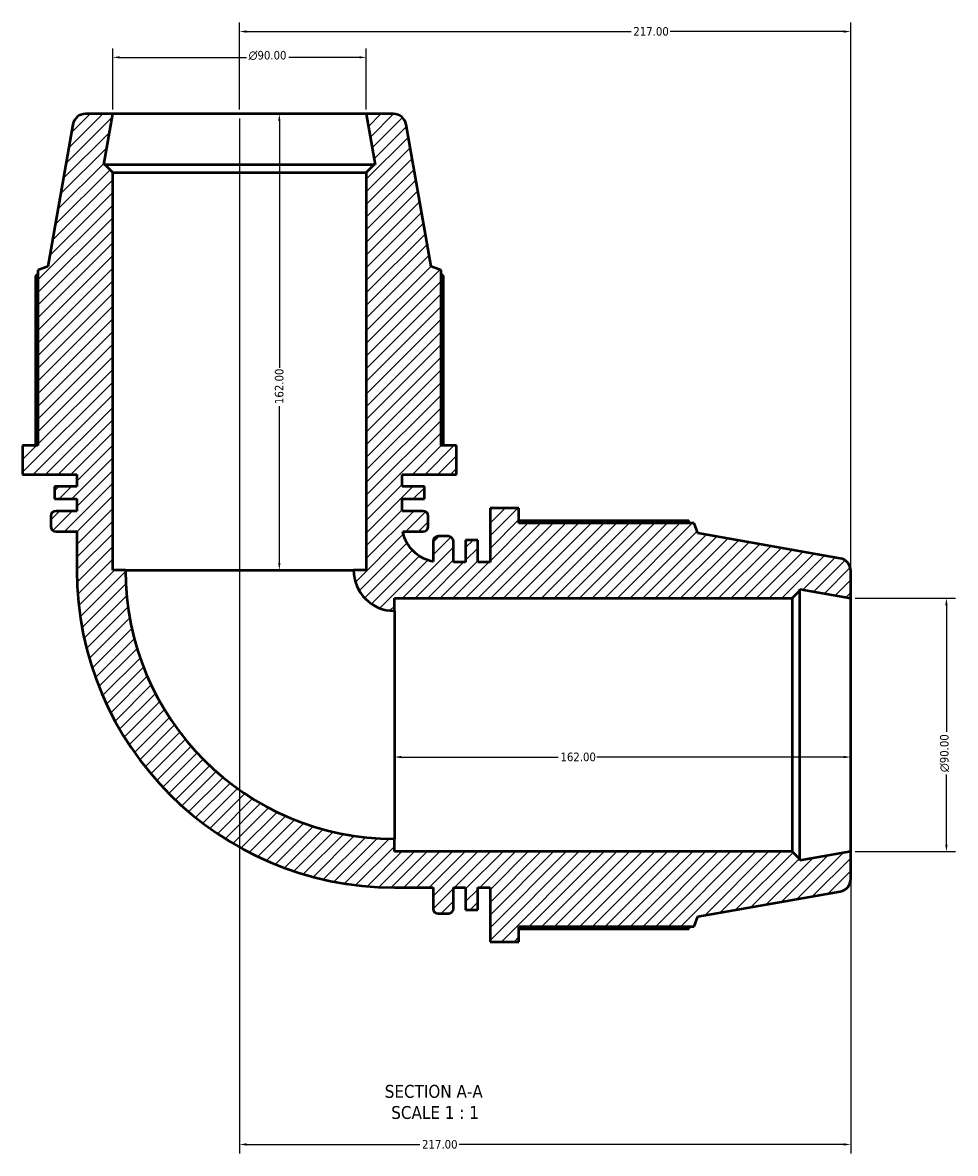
# Model space of a CAD drawing. Header units: millimetres. Extents: x -6 to 1155, y -558 to 1057.
# Tile 2 of 7: x 348 to 679, y -558 to -157. Entities that reach past the tile are written whole.
import ezdxf

# ---------------------------------------------------------------- set-up
doc = ezdxf.new("R2010")
doc.units = ezdxf.units.MM
for name, color, linetype, lineweight in [('Dimension (ANSI)', 7, 'Continuous', 25), ('Hatch (ANSI)', 7, 'Continuous', 18), ('Symbol (ANSI)', 7, 'Continuous', 25), ('Visible (ANSI)', 7, 'Continuous', 50)]:
    doc.layers.add(name, color=color, linetype=linetype, lineweight=lineweight)
doc.styles.add('Label Text (ANSI)', font='tahoma.ttf')
doc.styles.add('Note Text (ANSI)', font='tahoma.ttf')
doc.dimstyles.new('Default - mm (ANSI)', dxfattribs={"dimtxt": 3.048, "dimasz": 2.5, "dimexe": 3.175, "dimexo": 1.6002, "dimgap": 0.8, "dimtad": 0, "dimtoh": 1, "dimrnd": 1e-08, "dimzin": 4, "dimdsep": 46, "dimtxsty": 'Note Text (ANSI)', "dimcen": 0.09, "dimdle": 10, "dimclrd": 256, "dimclre": 256, "dimclrt": 256, "dimadec": 1, "dimazin": 1, "dimtfac": 1, "dimtofl": 0, "dimtmove": 0, "dimatfit": 3, "dimfxl": 1, "dimtolj": 1, "dimtzin": 4, "dimlwd": -1, "dimlwe": -1, "dimarcsym": 0})

# ---------------------------------------------------------------- blocks, each defined once
blk = doc.blocks.new('*D7')
at = {"layer": 'Defpoints', "color": 0, "transparency": 16777216}
for p in [(642.28, -361.03), (642.28, -451.03), (676.28, -451.03)]:
    blk.add_point(p, dxfattribs=at)
at = {"layer": 'Dimension (ANSI)', "transparency": 16777216}
for p, q in [((643.88, -361.03), (679.46, -361.03)), ((676.28, -363.53), (676.28, -408.45)), ((676.28, -448.53), (676.28, -423.6)), ((643.88, -451.03), (679.46, -451.03))]:
    blk.add_line(p, q, dxfattribs=at)
for points in [[(675.86, -363.53), (676.7, -363.53), (676.28, -361.03)], [(675.86, -448.53), (676.7, -448.53), (676.28, -451.03)]]:
    blk.add_solid(points, dxfattribs=at)
at = {"layer": 'Dimension (ANSI)', "transparency": 16777216, "insert": (673.99, -422.8), "char_height": 3.048, "attachment_point": 1, "rotation": 90, "style": 'Note Text (ANSI)'}
blk.add_mtext('\\A1;\\fAIGDT|b0|i0;\\H3.0480;\\ln\\fTahoma|b0|i0;\\H3.0480;90.00', dxfattribs=at)
blk = doc.blocks.new('*D8')
at = {"layer": 'Defpoints', "color": 0, "transparency": 16777216}
for p in [(425.28, -189.03), (642.28, -451.03), (425.28, -555.03)]:
    blk.add_point(p, dxfattribs=at)
at = {"layer": 'Dimension (ANSI)', "transparency": 16777216}
for p, q in [((425.28, -190.63), (425.28, -558.2)), ((642.28, -452.63), (642.28, -558.2)), ((427.78, -555.03), (489.32, -555.03)), ((639.78, -555.03), (503.24, -555.03))]:
    blk.add_line(p, q, dxfattribs=at)
for points in [[(427.78, -554.61), (427.78, -555.44), (425.28, -555.03)], [(639.78, -554.61), (639.78, -555.44), (642.28, -555.03)]]:
    blk.add_solid(points, dxfattribs=at)
at = {"layer": 'Dimension (ANSI)', "transparency": 16777216, "insert": (490.12, -553.44), "char_height": 3.048, "attachment_point": 1, "style": 'Note Text (ANSI)'}
blk.add_mtext('\\A1;217.00', dxfattribs=at)
blk = doc.blocks.new('*D9')
at = {"layer": 'Defpoints', "color": 0, "transparency": 16777216}
for p in [(480.28, -406.03), (642.28, -406.03), (480.28, -417.45)]:
    blk.add_point(p, dxfattribs=at)
at = {"layer": 'Dimension (ANSI)', "transparency": 16777216}
for p, q in [((482.78, -417.45), (538.44, -417.45)), ((639.78, -417.45), (552.12, -417.45))]:
    blk.add_line(p, q, dxfattribs=at)
for points in [[(482.78, -417.03), (482.78, -417.86), (480.28, -417.45)], [(639.78, -417.03), (639.78, -417.86), (642.28, -417.45)]]:
    blk.add_solid(points, dxfattribs=at)
at = {"layer": 'Dimension (ANSI)', "transparency": 16777216, "insert": (539.24, -415.86), "char_height": 3.048, "attachment_point": 1, "style": 'Note Text (ANSI)'}
blk.add_mtext('\\A1;162.00', dxfattribs=at)
blk = doc.blocks.new('*D10')
at = {"layer": 'Defpoints', "color": 0, "transparency": 16777216}
for p in [(425.28, -189.03), (425.28, -351.03), (439.43, -351.03)]:
    blk.add_point(p, dxfattribs=at)
at = {"layer": 'Dimension (ANSI)', "transparency": 16777216}
for p, q in [((439.43, -191.53), (439.43, -279.19)), ((439.43, -348.53), (439.43, -292.87))]:
    blk.add_line(p, q, dxfattribs=at)
for points in [[(439.01, -191.53), (439.84, -191.53), (439.43, -189.03)], [(439.01, -348.53), (439.84, -348.53), (439.43, -351.03)]]:
    blk.add_solid(points, dxfattribs=at)
at = {"layer": 'Dimension (ANSI)', "transparency": 16777216, "insert": (437.84, -292.07), "char_height": 3.048, "attachment_point": 1, "rotation": 90, "style": 'Note Text (ANSI)'}
blk.add_mtext('\\A1;162.00', dxfattribs=at)
blk = doc.blocks.new('*D11')
at = {"layer": 'Defpoints', "color": 0, "transparency": 16777216}
for p in [(470.28, -168.94), (380.28, -189.03), (470.28, -189.03)]:
    blk.add_point(p, dxfattribs=at)
at = {"layer": 'Dimension (ANSI)', "transparency": 16777216}
for p, q in [((380.28, -187.43), (380.28, -165.77)), ((470.28, -187.43), (470.28, -165.77)), ((382.78, -168.94), (427.71, -168.94)), ((467.78, -168.94), (442.85, -168.94))]:
    blk.add_line(p, q, dxfattribs=at)
for points in [[(382.78, -168.53), (382.78, -169.36), (380.28, -168.94)], [(467.78, -168.53), (467.78, -169.36), (470.28, -168.94)]]:
    blk.add_solid(points, dxfattribs=at)
at = {"layer": 'Dimension (ANSI)', "transparency": 16777216, "insert": (428.51, -166.65), "char_height": 3.048, "attachment_point": 1, "style": 'Note Text (ANSI)'}
blk.add_mtext('\\A1;\\fAIGDT|b0|i0;\\H3.0480;\\ln\\fTahoma|b0|i0;\\H3.0480;90.00', dxfattribs=at)
blk = doc.blocks.new('*D12')
at = {"layer": 'Defpoints', "color": 0, "transparency": 16777216}
for p in [(642.28, -159.78), (425.28, -189.03), (642.28, -361.03)]:
    blk.add_point(p, dxfattribs=at)
at = {"layer": 'Dimension (ANSI)', "transparency": 16777216}
for p, q in [((425.28, -187.43), (425.28, -156.6)), ((642.28, -359.43), (642.28, -156.6)), ((427.78, -159.78), (564.32, -159.78)), ((639.78, -159.78), (578.24, -159.78))]:
    blk.add_line(p, q, dxfattribs=at)
for points in [[(427.78, -159.36), (427.78, -160.19), (425.28, -159.78)], [(639.78, -159.36), (639.78, -160.19), (642.28, -159.78)]]:
    blk.add_solid(points, dxfattribs=at)
at = {"layer": 'Dimension (ANSI)', "transparency": 16777216, "insert": (565.12, -158.19), "char_height": 3.048, "attachment_point": 1, "style": 'Note Text (ANSI)'}
blk.add_mtext('\\A1;217.00', dxfattribs=at)

msp = doc.modelspace()

# ---------------------------------------------------------------- hatches: boundary and pattern name
at = {"layer": 'Hatch (ANSI)'}
h = msp.add_hatch(dxfattribs=at)
h.set_pattern_fill('ANSI31', color=256, scale=25.4, style=0)
h.set_pattern_definition([(45, (0, 0), (-2.245064, 2.245064), [])])
edge = h.paths.add_edge_path()
edge.add_ellipse((637.781, -460.751), major_axis=(0.781, -4.432), ratio=1, start_angle=0, end_angle=80)
edge.add_line((642.281, -460.751), (642.281, -451.027))
edge.add_line((642.281, -451.027), (624.198, -454.216))
edge.add_line((624.198, -454.216), (624.198, -453.727))
edge.add_line((624.198, -453.727), (621.498, -451.027))
edge.add_line((621.498, -451.027), (480.281, -451.027))
edge.add_line((480.281, -451.027), (480.281, -446.527))
edge.add_ellipse((480.281, -351.027), major_axis=(0, -95.5), ratio=1, start_angle=270, end_angle=360, ccw=False)
edge.add_line((384.781, -351.027), (380.281, -351.027))
edge.add_line((380.281, -351.027), (380.281, -209.81))
edge.add_line((380.281, -209.81), (377.581, -207.11))
edge.add_line((377.581, -207.11), (377.093, -207.11))
edge.add_line((377.093, -207.11), (380.281, -189.027))
edge.add_line((380.281, -189.027), (370.557, -189.027))
edge.add_ellipse((370.557, -193.527), major_axis=(0, 4.5), ratio=1, start_angle=0, end_angle=80)
edge.add_line((366.126, -192.746), (357.215, -243.277))
edge.add_line((357.215, -243.277), (353.671, -244.567))
edge.add_line((353.671, -244.567), (353.671, -306.79))
edge.add_line((353.671, -306.79), (348.281, -306.79))
edge.add_line((348.281, -306.79), (348.281, -317.057))
edge.add_line((348.281, -317.057), (367.531, -317.057))
edge.add_line((367.531, -317.057), (367.531, -321.397))
edge.add_line((367.531, -321.397), (359.631, -321.397))
edge.add_line((359.631, -321.397), (359.631, -325.737))
edge.add_line((359.631, -325.737), (367.531, -325.737))
edge.add_line((367.531, -325.737), (367.531, -330.077))
edge.add_line((367.531, -330.077), (360.091, -330.077))
edge.add_ellipse((360.091, -331.877), major_axis=(0, 1.8), ratio=1, start_angle=0, end_angle=90)
edge.add_line((358.291, -331.877), (358.291, -335.51))
edge.add_ellipse((360.091, -335.51), major_axis=(-1.8, 0), ratio=1, start_angle=0, end_angle=90)
edge.add_line((360.091, -337.31), (367.531, -337.31))
edge.add_line((367.531, -337.31), (367.531, -351.027))
edge.add_ellipse((480.281, -351.027), major_axis=(-112.75, 0), ratio=1, start_angle=0, end_angle=90)
edge.add_line((480.281, -463.777), (493.998, -463.777))
edge.add_line((493.998, -463.777), (493.998, -471.217))
edge.add_ellipse((495.798, -471.217), major_axis=(-1.8, 0), ratio=1, start_angle=0, end_angle=90)
edge.add_line((495.798, -473.017), (499.431, -473.017))
edge.add_ellipse((499.431, -471.217), major_axis=(0, -1.8), ratio=1, start_angle=0, end_angle=90)
edge.add_line((501.231, -471.217), (501.231, -463.777))
edge.add_line((501.231, -463.777), (505.571, -463.777))
edge.add_line((505.571, -463.777), (505.571, -471.677))
edge.add_line((505.571, -471.677), (509.911, -471.677))
edge.add_line((509.911, -471.677), (509.911, -463.777))
edge.add_line((509.911, -463.777), (514.251, -463.777))
edge.add_line((514.251, -463.777), (514.251, -483.027))
edge.add_line((514.251, -483.027), (524.518, -483.027))
edge.add_line((524.518, -483.027), (524.518, -477.637))
edge.add_line((524.518, -477.637), (586.741, -477.637))
edge.add_line((586.741, -477.637), (588.031, -474.093))
edge.add_line((588.031, -474.093), (638.563, -465.183))
edge = h.paths.add_edge_path()
edge.add_ellipse((637.781, -351.303), major_axis=(4.5, 0), ratio=1, start_angle=0, end_angle=80)
edge.add_line((638.563, -346.871), (588.031, -337.961))
edge.add_line((588.031, -337.961), (586.741, -334.417))
edge.add_line((586.741, -334.417), (524.518, -334.417))
edge.add_line((524.518, -334.417), (524.518, -329.027))
edge.add_line((524.518, -329.027), (514.251, -329.027))
edge.add_line((514.251, -329.027), (514.251, -348.277))
edge.add_line((514.251, -348.277), (509.911, -348.277))
edge.add_line((509.911, -348.277), (509.911, -340.377))
edge.add_line((509.911, -340.377), (505.571, -340.377))
edge.add_line((505.571, -340.377), (505.571, -348.277))
edge.add_line((505.571, -348.277), (501.231, -348.277))
edge.add_line((501.231, -348.277), (501.231, -340.837))
edge.add_ellipse((499.431, -340.837), major_axis=(1.8, 0), ratio=1, start_angle=0, end_angle=90)
edge.add_line((499.431, -339.037), (495.798, -339.037))
edge.add_ellipse((495.798, -340.837), major_axis=(0, 1.8), ratio=1, start_angle=0, end_angle=90)
edge.add_line((493.998, -340.837), (493.998, -348.037))
edge.add_spline(control_points=[(493.998, -348.037), (493.943, -348.027), (493.887, -348.016), (492.944, -347.823), (492.077, -347.553), (489.625, -346.509), (488.158, -345.511), (485.688, -343.009), (484.709, -341.529), (483.698, -339.064), (483.44, -338.196), (483.271, -337.31)], knot_values=[-1.8709283, -1.8709283, -1.8709283, -1.8709283, -1.8540546, -1.8540546, -1.5821101, -1.5821101, -1.0547401, -1.0547401, -0.52737, -0.52737, -0.2556341, -0.2556341, -0.2556341, -0.2556341], degree=3, periodic=0)
edge.add_line((483.271, -337.31), (490.471, -337.31))
edge.add_ellipse((490.471, -335.51), major_axis=(0, -1.8), ratio=1, start_angle=0, end_angle=90)
edge.add_line((492.271, -335.51), (492.271, -331.877))
edge.add_ellipse((490.471, -331.877), major_axis=(1.8, 0), ratio=1, start_angle=0, end_angle=90)
edge.add_line((490.471, -330.077), (483.031, -330.077))
edge.add_line((483.031, -330.077), (483.031, -325.737))
edge.add_line((483.031, -325.737), (490.931, -325.737))
edge.add_line((490.931, -325.737), (490.931, -321.397))
edge.add_line((490.931, -321.397), (483.031, -321.397))
edge.add_line((483.031, -321.397), (483.031, -317.057))
edge.add_line((483.031, -317.057), (502.281, -317.057))
edge.add_line((502.281, -317.057), (502.281, -306.79))
edge.add_line((502.281, -306.79), (496.891, -306.79))
edge.add_line((496.891, -306.79), (496.891, -244.567))
edge.add_line((496.891, -244.567), (493.347, -243.277))
edge.add_line((493.347, -243.277), (484.437, -192.746))
edge.add_ellipse((480.005, -193.527), major_axis=(4.432, 0.781), ratio=1, start_angle=0, end_angle=80)
edge.add_line((480.005, -189.027), (470.281, -189.027))
edge.add_line((470.281, -189.027), (473.47, -207.11))
edge.add_line((473.47, -207.11), (472.981, -207.11))
edge.add_line((472.981, -207.11), (470.281, -209.81))
edge.add_line((470.281, -209.81), (470.281, -351.027))
edge.add_line((470.281, -351.027), (465.781, -351.027))
edge.add_ellipse((480.281, -351.027), major_axis=(-14.5, 0), ratio=1, start_angle=0, end_angle=90)
edge.add_line((480.281, -365.527), (480.281, -361.027))
edge.add_line((480.281, -361.027), (621.498, -361.027))
edge.add_line((621.498, -361.027), (624.198, -358.327))
edge.add_line((624.198, -358.327), (624.198, -357.838))
edge.add_line((624.198, -357.838), (642.281, -361.027))
edge.add_line((642.281, -361.027), (642.281, -351.303))

# ---------------------------------------------------------------- linework, layer by layer
at = {"layer": 'Visible (ANSI)'}
for p, q in [((366.126, -192.746), (357.215, -243.277)), ((380.281, -189.027), (370.557, -189.027)), ((377.093, -207.11), (380.281, -189.027)), ((470.281, -189.027), (380.281, -189.027)), ((480.005, -189.027), (470.281, -189.027)), ((470.281, -189.027), (473.47, -207.11)), ((493.347, -243.277), (484.437, -192.746)), ((377.581, -207.11), (377.093, -207.11)), ((380.281, -209.81), (377.581, -207.11)), ((472.981, -207.11), (377.581, -207.11)), ((472.981, -207.11), (470.281, -209.81)), ((473.47, -207.11), (472.981, -207.11)), ((380.281, -351.027), (380.281, -209.81)), ((380.281, -209.81), (470.281, -209.81)), ((470.281, -209.81), (470.281, -351.027)), ((357.215, -243.277), (353.671, -244.567)), ((353.671, -244.567), (353.671, -306.79)), ((496.891, -244.567), (493.347, -243.277)), ((496.891, -306.79), (496.891, -244.567)), ((352.83, -246.529), (352.83, -306.79)), ((497.733, -306.79), (497.733, -246.529)), ((353.671, -306.79), (348.281, -306.79)), ((348.281, -306.79), (348.281, -317.057)), ((502.281, -306.79), (496.891, -306.79)), ((502.281, -317.057), (502.281, -306.79)), ((348.281, -317.057), (367.531, -317.057)), ((367.531, -317.057), (367.531, -321.397)), ((483.031, -321.397), (483.031, -317.057)), ((483.031, -317.057), (502.281, -317.057)), ((367.531, -321.397), (359.631, -321.397)), ((359.631, -321.397), (359.631, -325.737)), ((490.931, -321.397), (483.031, -321.397)), ((490.931, -325.737), (490.931, -321.397)), ((359.631, -325.737), (367.531, -325.737)), ((367.531, -325.737), (367.531, -330.077)), ((483.031, -330.077), (483.031, -325.737)), ((483.031, -325.737), (490.931, -325.737)), ((524.518, -329.027), (514.251, -329.027)), ((514.251, -329.027), (514.251, -348.277)), ((524.518, -334.417), (524.518, -329.027)), ((358.291, -331.877), (358.291, -335.51)), ((367.531, -330.077), (360.091, -330.077)), ((490.471, -330.077), (483.031, -330.077)), ((492.271, -335.51), (492.271, -331.877)), ((360.091, -337.31), (367.531, -337.31)), ((367.531, -337.31), (367.531, -351.027)), ((483.271, -337.31), (490.471, -337.31)), ((584.779, -333.576), (524.518, -333.576)), ((586.741, -334.417), (524.518, -334.417)), ((588.031, -337.961), (586.741, -334.417)), ((493.998, -340.837), (493.998, -348.037)), ((499.431, -339.037), (495.798, -339.037)), ((501.231, -348.277), (501.231, -340.837)), ((509.911, -340.377), (505.571, -340.377)), ((505.571, -340.377), (505.571, -348.277)), ((509.911, -348.277), (509.911, -340.377)), ((638.563, -346.871), (588.031, -337.961)), ((505.571, -348.277), (501.231, -348.277)), ((514.251, -348.277), (509.911, -348.277)), ((384.781, -351.027), (380.281, -351.027)), ((384.781, -351.027), (465.781, -351.027)), ((470.281, -351.027), (465.781, -351.027)), ((642.281, -361.027), (642.281, -351.303)), ((480.281, -365.527), (480.281, -361.027)), ((480.281, -361.027), (621.498, -361.027)), ((621.498, -361.027), (624.198, -358.327)), ((621.498, -361.027), (621.498, -451.027)), ((624.198, -358.327), (624.198, -357.838)), ((624.198, -357.838), (642.281, -361.027)), ((624.198, -453.727), (624.198, -358.327)), ((642.281, -451.027), (642.281, -361.027)), ((480.281, -365.527), (480.281, -446.527)), ((480.281, -451.027), (480.281, -446.527)), ((621.498, -451.027), (480.281, -451.027)), ((624.198, -453.727), (621.498, -451.027)), ((642.281, -451.027), (624.198, -454.216)), ((624.198, -454.216), (624.198, -453.727)), ((642.281, -460.751), (642.281, -451.027)), ((480.281, -463.777), (493.998, -463.777)), ((493.998, -463.777), (493.998, -471.217)), ((501.231, -471.217), (501.231, -463.777)), ((501.231, -463.777), (505.571, -463.777)), ((505.571, -463.777), (505.571, -471.677)), ((509.911, -471.677), (509.911, -463.777)), ((509.911, -463.777), (514.251, -463.777)), ((514.251, -463.777), (514.251, -483.027)), ((588.031, -474.093), (638.563, -465.183)), ((495.798, -473.017), (499.431, -473.017)), ((505.571, -471.677), (509.911, -471.677)), ((524.518, -483.027), (524.518, -477.637)), ((524.518, -477.637), (586.741, -477.637)), ((586.741, -477.637), (588.031, -474.093)), ((524.518, -478.478), (584.779, -478.478)), ((514.251, -483.027), (524.518, -483.027))]:
    msp.add_line(p, q, dxfattribs=at)
for centre, radius, start, end in [((370.557, -193.527), 4.5, 90, 170), ((480.005, -193.527), 4.5, 10, 90), ((360.091, -331.877), 1.8, 90, 180), ((490.471, -331.877), 1.8, 0, 90), ((360.091, -335.51), 1.8, 180, 270), ((490.471, -335.51), 1.8, 270, 0), ((495.798, -340.837), 1.8, 90, 180), ((499.431, -340.837), 1.8, 0, 90), ((637.781, -351.303), 4.5, 0, 80), ((480.281, -351.027), 112.75, 180, 270), ((480.281, -351.027), 95.5, 180, 270), ((480.281, -351.027), 14.5, 180, 270), ((637.781, -460.751), 4.5, 280, 0), ((495.798, -471.217), 1.8, 180, 270), ((499.431, -471.217), 1.8, 270, 0)]:
    msp.add_arc(centre, radius, start, end, dxfattribs=at)
for points, weights in [([(353.671, -246.04), (353.254, -246.28), (352.83, -246.529)], [1.00095302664, 1.00055052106, 1]), ([(497.733, -246.529), (497.308, -246.28), (496.891, -246.04)], [1, 1.00055052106, 1.00095302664]), ([(585.268, -334.417), (585.028, -334), (584.779, -333.576)], [1.00095302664, 1.00055052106, 1]), ([(584.779, -478.478), (585.028, -478.054), (585.268, -477.637)], [1, 1.00055052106, 1.00095302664])]:
    msp.add_rational_spline(points, weights, degree=2, dxfattribs=at)
msp.add_open_spline([(493.998, -348.037), (493.943, -348.027), (493.887, -348.016), (492.944, -347.823), (492.077, -347.553), (489.625, -346.509), (488.158, -345.511), (485.688, -343.009), (484.709, -341.529), (483.698, -339.064), (483.44, -338.196), (483.271, -337.31)], degree=3, knots=[-1.8709283, -1.8709283, -1.8709283, -1.8709283, -1.8540546, -1.8540546, -1.5821101, -1.5821101, -1.0547401, -1.0547401, -0.52737, -0.52737, -0.2556341, -0.2556341, -0.2556341, -0.2556341], dxfattribs=at)

# ---------------------------------------------------------------- texts
at = {"layer": 'Symbol (ANSI)', "char_height": 4.572, "attachment_point": 7, "style": 'Label Text (ANSI)'}
for s, insert in [('SECTION A-A', (476.857, -538.542)), ('SCALE 1 : 1', (479.176, -546.054))]:
    msp.add_mtext(s, dxfattribs=dict(at, insert=insert))

# ---------------------------------------------------------------- dimensions: what is measured, and where the dimension line sits
at = {"layer": 'Dimension (ANSI)'}
for base, p1, p2, angle, override, picture, middle in [((642.281, -159.778), (425.281, -189.027), (642.281, -361.027), 180, {"dimtoh": 0, "dimdec": 2, "dimtp": 0, "dimtm": 0, "dimtdec": 2, "dimatfit": 1}, '*D12', (571.281, -159.778)), ((425.281, -555.027), (642.281, -451.027), (425.281, -189.027), 180, {"dimtoh": 0, "dimdec": 2, "dimtp": 0, "dimtm": 0, "dimtdec": 2, "dimatfit": 1}, '*D8', (496.281, -555.027)), ((439.428, -351.027), (425.281, -189.027), (425.281, -351.027), 270, {"dimtoh": 0, "dimdec": 2, "dimse1": 1, "dimse2": 1, "dimtp": 0, "dimtm": 0, "dimtdec": 2, "dimatfit": 1}, '*D10', (439.428, -286.027)), ((480.281, -417.446), (642.281, -406.027), (480.281, -406.027), 180, {"dimtoh": 0, "dimdec": 2, "dimse1": 1, "dimse2": 1, "dimtp": 0, "dimtm": 0, "dimtdec": 2, "dimatfit": 1}, '*D9', (545.281, -417.446))]:
    dim = msp.add_linear_dim(base=base, p1=p1, p2=p2, angle=angle, dimstyle='Default - mm (ANSI)', override=override, dxfattribs=at)
    dim.commit()
    dim.dimension.update_dxf_attribs({"geometry": picture, "text_midpoint": middle, "dimtype": 160})
for base, p1, p2, angle, picture, middle in [((470.281, -168.942), (380.281, -189.027), (470.281, -189.027), 180, '*D11', (435.281, -168.942)), ((676.281, -451.027), (642.281, -361.027), (642.281, -451.027), 90, '*D7', (676.281, -416.027))]:
    dim = msp.add_linear_dim(base=base, p1=p1, p2=p2, angle=angle, text='\\fAIGDT|b0|i0;\\H3.0480;\\ln\\fTahoma|b0|i0;\\H3.0480;<>', dimstyle='Default - mm (ANSI)', override={"dimtoh": 0, "dimdec": 2, "dimtp": 0, "dimtm": 0, "dimtdec": 2, "dimatfit": 1}, dxfattribs=at)
    dim.commit()
    dim.dimension.update_dxf_attribs({"geometry": picture, "text_midpoint": middle, "dimtype": 160})

doc.saveas('drawing.dxf')
